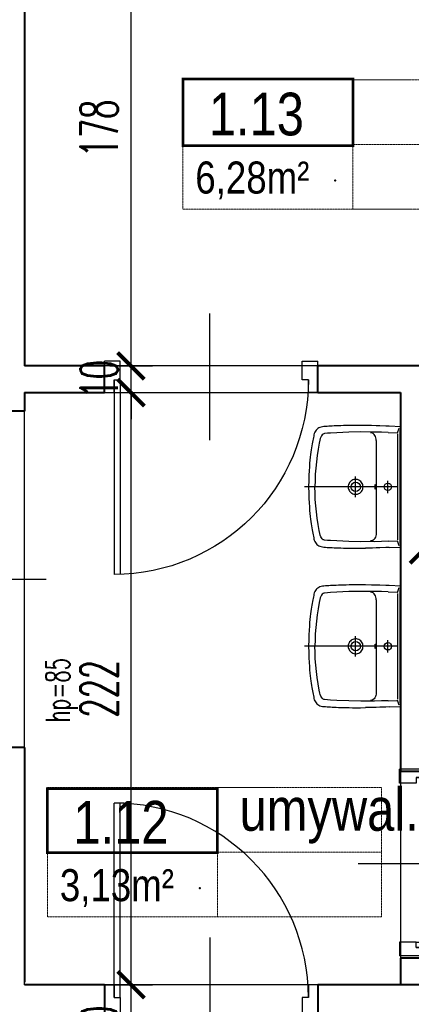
# Model space of a CAD drawing. Header units: millimetres. Extents: x 8949 to 18258, y -1077 to 30686.
# Tile 38 of 89: x 12456 to 12603, y 15779 to 16148. Entities that reach past the tile are written whole.
import ezdxf

# ---------------------------------------------------------------- set-up
doc = ezdxf.new("R2010")
doc.units = ezdxf.units.MM
doc.linetypes.add('ACAD_ISO03W100', pattern=[30, 12, -18])
for name, color, linetype, lineweight in [('0A_KONSTR', 1, 'Continuous', 40), ('0A_OPISY POM', 7, 'Continuous', 9), ('0A_STOLARKA', 140, 'Continuous', 9), ('0A_WYMIARY', 7, 'Continuous', 9)]:
    doc.layers.add(name, color=color, linetype=linetype, lineweight=lineweight)
for name, color, linetype in [('_a_drzwi', 2, 'Continuous'), ('A---MEBLE', 5, 'Continuous'), ('Opisy', 4, 'Continuous')]:
    doc.layers.add(name, color=color, linetype=linetype)
doc.styles.add('1', font='simplex.shx', dxfattribs={"width": 0.6})
doc.styles.add('1_50', font='simplex.shx', dxfattribs={"width": 0.6})
doc.styles.add('m1_romans', font='romans.shx', dxfattribs={"width": 0.8})
doc.dimstyles.new('1_100', dxfattribs={"dimtxt": 14, "dimasz": 10, "dimexe": 8, "dimexo": 0, "dimgap": 5, "dimtad": 1, "dimdec": 0, "dimdsep": 46, "dimlunit": 6, "dimtxsty": '1_50', "dimblk": 'ARCHTICK', "dimcen": 5, "dimadec": 0, "dimazin": 0, "dimtfac": 1, "dimtdec": 0, "dimtix": 1, "dimtmove": 1, "dimatfit": 3, "dimldrblk": 'OBLIQUE', "dimfxl": 20, "dimfxlon": 1, "dimtolj": 1, "dimtzin": 0, "dimarcsym": 0})

# ---------------------------------------------------------------- blocks, each defined once
blk = doc.blocks.new('A$C372b6b25')
at = {"layer": '_a_drzwi'}
for p, q in [((3.333333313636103, -4.444444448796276), (3.333333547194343, 63.88888889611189)), ((5.55555553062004, -4.444444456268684), (5.555555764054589, 63.852745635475)), ((37.04486090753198, 16.66666644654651), (37.04486075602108, -27.77777792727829)), ((0, 0), (3.33333332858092, -1.120861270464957e-08)), ((3.33333332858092, -1.120861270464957e-08), (3.333333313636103, -4.444444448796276)), ((71.66666667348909, -2.870419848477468e-07), (71.66666665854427, -4.444444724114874)), ((75, -2.982487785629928e-07), (71.66666667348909, -2.870419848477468e-07)), ((3.333333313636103, -4.444444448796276), (5.55555553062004, -4.444444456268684)), ((5.55555553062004, -4.444444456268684), (5.555555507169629, -11.1111111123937)), ((69.44444444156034, -4.444444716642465), (69.44444441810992, -11.11111137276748)), ((71.66666665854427, -4.444444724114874), (69.44444444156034, -4.444444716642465)), ((5.555555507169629, -11.1111111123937), (-3.839522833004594e-08, -11.1111110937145)), ((69.44444441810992, -11.11111137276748), (74.99999996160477, -11.1111113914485))]:
    blk.add_line(p, q, dxfattribs=at)
for points in [[(0, 0), (0, -11.1111110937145)], [(75, -2.982487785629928e-07), (74.99999996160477, -11.1111113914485)]]:
    blk.add_lwpolyline(points, dxfattribs=at)
blk.add_arc((3.333333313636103, -4.444444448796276), 68.33333334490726, 0, 89.99999980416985, dxfattribs=at)
blk = doc.blocks.new('G$CA5CA7502')
at = {"layer": 'A---MEBLE'}
for points in [[(-29.48136858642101, 0.0663883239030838), (-29.74341578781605, -5.647966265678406)], [(29.35111254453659, 0), (-29.35111254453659, 0)], [(29.5750068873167, -5.648009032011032), (29.31298539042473, 0.0663883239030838)], [(-26.44070908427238, -1.48005984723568), (-28.82592529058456, -0.6152021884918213)], [(-27.72513590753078, -0.3531806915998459), (27.53049433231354, -0.3531806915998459)], [(-26.70311652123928, -6.041039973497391), (-26.51950486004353, -1.689849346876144)], [(-25.94277434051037, -1.48005984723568), (-0.09727805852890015, -1.558812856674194)], [(-0.09726949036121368, -1.558812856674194), (25.77436901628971, -1.480102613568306)], [(-0.09726949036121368, -1.558812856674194), (-0.09726949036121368, -47.01104760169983)], [(28.65754567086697, -0.6152021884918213), (26.24589405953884, -1.48005984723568)], [(26.50813058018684, -6.041039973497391), (26.35097019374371, -1.689849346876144)], [(-29.79601420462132, -7.27321021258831), (-29.90091688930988, -10.05182862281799), (-29.95317459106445, -11.93905010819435), (-30.03192760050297, -14.24554020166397)], [(-29.74362701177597, -5.648009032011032), (-29.79618638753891, -7.27321021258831)], [(-26.70311652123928, -6.041044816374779), (-26.83412723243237, -9.396017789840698), (-26.88638500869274, -12.75131911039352), (-26.86027809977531, -13.43289986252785), (-26.93898715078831, -19.38316412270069), (-26.80797763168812, -25.30697956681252), (-26.51950486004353, -31.23113930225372), (-26.33614964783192, -34.19302627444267), (-26.2573979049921, -35.68717397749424), (-26.12642988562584, -37.15491198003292)], [(2.916909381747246, -6.198545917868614), (-3.085658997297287, -6.198545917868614)], [(26.50800116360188, -6.041044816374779), (26.63935624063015, -9.396017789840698), (26.71776488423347, -12.75131911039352), (26.69161401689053, -13.43289986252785), (26.77036702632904, -19.38316412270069), (26.63935624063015, -25.30697956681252), (26.35084070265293, -31.23113930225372), (26.16752944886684, -34.19302627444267), (26.08877651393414, -35.68717397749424), (25.95776699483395, -37.15491198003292)], [(29.57496292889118, -5.648009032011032), (29.62726458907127, -7.27321021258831)], [(29.62739400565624, -7.27321021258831), (29.73225392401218, -10.05182862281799), (29.78455446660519, -11.93905010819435), (29.83715653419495, -13.77371221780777), (29.8633074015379, -15.03198929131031), (29.88941423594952, -17.10286766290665)], [(-30.03192760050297, -14.24550473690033), (-30.08418530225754, -17.10252322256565), (-30.08418530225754, -19.5142176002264), (-30.11068060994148, -21.61124549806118), (-30.08418530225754, -23.44616658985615), (-30.05803443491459, -25.097561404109), (-30.03192760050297, -26.591407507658), (-30.00577665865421, -27.95454449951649), (-29.95317459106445, -29.21286426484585), (-29.9270237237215, -30.36623880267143), (-29.87476713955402, -31.4408603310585), (-29.84827198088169, -32.46326677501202), (-29.79601420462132, -33.4068775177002), (-29.74371366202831, -34.29788611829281), (-29.69111032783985, -35.13663694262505), (-29.63885255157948, -35.94923816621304), (-29.58625040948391, -36.70953772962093), (-29.53394994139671, -37.44342863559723), (-29.4551969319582, -38.12501788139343), (-29.29803654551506, -38.7801131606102), (-29.11442369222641, -39.38329502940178), (-28.87851037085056, -39.95998285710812), (-28.56388665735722, -40.45796051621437), (-28.17081294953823, -40.87714113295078), (-27.77773804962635, -41.29666738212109), (-27.30595394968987, -41.6374845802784), (-26.7815250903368, -41.92565575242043), (-26.20479457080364, -42.16156907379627), (-25.5758073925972, -42.3190750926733), (-24.92041043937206, -42.45004184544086), (-24.21267040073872, -42.58109532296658), (-23.47877949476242, -42.73825570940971), (-22.71882437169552, -42.89576172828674), (-21.90622307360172, -43.02677251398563), (-21.0671278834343, -43.18393290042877), (-20.15001229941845, -43.3410932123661), (-19.20635767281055, -43.49859923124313), (-18.15784424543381, -43.65575961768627), (-17.0567274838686, -43.81292119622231), (-15.87720341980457, -43.97038325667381), (-14.59277540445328, -44.12754364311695), (-13.1773379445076, -44.28474798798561), (-11.63088977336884, -44.44220997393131), (-9.900784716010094, -44.57326345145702), (-7.961262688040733, -44.70423139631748), (-5.733224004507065, -44.83528487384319), (-3.164412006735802, -44.91403669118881), (-0.09757973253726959, -44.94014486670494), (2.96964094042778, -44.91403669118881), (5.564517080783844, -44.83528487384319), (7.79277078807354, -44.70423139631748), (9.731862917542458, -44.57326345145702), (11.46201066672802, -44.44220997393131), (13.00863109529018, -44.28474798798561), (14.42428477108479, -44.12754364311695), (15.70853926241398, -43.97038325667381), (16.88810735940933, -43.81292119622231), (17.98926688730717, -43.65575961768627), (19.01158660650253, -43.49859923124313), (19.98134821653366, -43.3410932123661), (20.89855045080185, -43.18393290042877), (21.73777513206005, -43.02677251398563), (22.54985846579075, -42.89576172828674), (23.31024475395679, -42.73825570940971), (24.04435060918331, -42.58109532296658), (24.75174762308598, -42.45004184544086), (25.40701508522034, -42.3190750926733), (26.03643320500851, -42.16156907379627), (26.61286219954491, -41.92565575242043), (27.1371615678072, -41.6374845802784), (27.60890297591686, -41.29666738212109), (28.00180442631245, -40.87714113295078), (28.3692891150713, -40.45796051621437), (28.71006235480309, -39.95998285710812), (28.945716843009, -39.38329502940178), (29.12924416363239, -38.7801131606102), (29.26021106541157, -38.12501788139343), (29.36532981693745, -37.44342863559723), (29.41788919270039, -36.70953772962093), (29.47001747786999, -35.94923816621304), (29.52257692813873, -35.13663694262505), (29.57513630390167, -34.29788611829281), (29.62726458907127, -33.4068775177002), (29.65397469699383, -32.46326677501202), (29.70610305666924, -31.4408603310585), (29.75823134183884, -30.36623880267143), (29.784941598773, -29.21286426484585), (29.8370698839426, -27.95454449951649), (29.86291907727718, -26.591407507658), (29.88962925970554, -25.097561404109), (29.91590954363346, -23.44616658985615), (29.91590954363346, -19.5142176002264), (29.88962925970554, -17.10252322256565)], [(-22.79724515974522, -11.91258542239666), (-23.42622004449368, -11.9648602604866), (-24.05552595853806, -12.0697458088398), (-24.68449719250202, -12.25337207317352), (-25.26119723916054, -12.54154324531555), (-25.75914673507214, -12.93496131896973), (-26.17868401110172, -13.40674534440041), (-26.44072987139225, -13.98347593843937), (-26.51947550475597, -14.61246311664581)], [(-22.79723167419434, -11.91290408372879), (-11.44723288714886, -11.91290408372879), (-0.09726949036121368, -11.96518272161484), (11.27887167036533, -11.91290408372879), (22.62887038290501, -11.91290408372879)], [(22.62869819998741, -11.91258542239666), (23.25768537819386, -11.9648602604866), (23.88697534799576, -12.0697458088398), (24.5159625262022, -12.25337207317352), (25.06649948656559, -12.54154324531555), (25.59062667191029, -12.93496131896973), (25.98400332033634, -13.40674534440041), (26.27217441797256, -13.98347593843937), (26.35092742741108, -14.61246311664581)], [(-0.09726949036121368, -18.30853410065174), (-0.6739695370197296, -18.36080893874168), (-1.250651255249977, -18.49216409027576), (-1.801231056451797, -18.72806884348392), (-2.299165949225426, -19.06853199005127), (-2.744842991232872, -19.46192935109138), (-3.111765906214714, -19.93374384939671)], [(2.943016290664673, -19.93374384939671), (2.576093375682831, -19.46193411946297), (2.130416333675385, -19.06886406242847), (1.632481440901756, -18.72807376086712), (1.081901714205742, -18.49216647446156), (0.5052150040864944, -18.36114600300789), (-0.09762242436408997, -18.30853894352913)], [(4.909034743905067, -21.95201873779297), (-5.077784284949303, -21.95201873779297)], [(-3.111774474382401, -19.93374384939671), (-3.399963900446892, -20.43169945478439), (-3.60972635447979, -21.00839950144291), (-3.714611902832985, -21.58510811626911), (-3.714611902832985, -22.16177769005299), (-3.63586388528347, -22.76466280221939), (-3.452565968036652, -23.31519849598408), (-3.190518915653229, -23.86573553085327)], [(-3.190535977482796, -23.86539965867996), (-3.006905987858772, -24.10130947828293)], [(2.838500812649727, -24.10130456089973), (3.021812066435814, -23.86539116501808)], [(3.021769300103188, -23.86539965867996), (3.283828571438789, -23.31484198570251), (3.467454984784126, -22.76461511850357), (3.545870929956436, -22.16144546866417), (3.545870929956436, -21.58507756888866), (3.441317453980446, -21.00838243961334), (3.231550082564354, -20.43168596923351), (2.943016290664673, -19.93340313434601)], [(-3.006897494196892, -24.10129591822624), (-2.639969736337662, -24.5469731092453), (-2.220430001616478, -24.91390086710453), (-1.722479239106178, -25.20208545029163), (-1.198402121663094, -25.41185282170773), (-0.6478247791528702, -25.5428758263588), (-0.09727805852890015, -25.59548281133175)], [(-0.09726949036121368, -25.59549748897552), (0.4794269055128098, -25.54321646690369), (1.029984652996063, -25.41186258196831), (1.554077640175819, -25.20242981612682), (2.052029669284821, -24.9139142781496), (2.471572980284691, -24.54698532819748), (2.838488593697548, -24.10130947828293)], [(-26.12642988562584, -37.15524904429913), (-26.04767687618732, -37.46990196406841), (-25.91666735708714, -37.75808155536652), (-25.52359230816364, -38.28250199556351), (-24.99916352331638, -38.70170943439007), (-24.44892816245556, -38.99022132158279)], [(25.9576802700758, -37.15524904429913), (25.85277758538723, -37.46990196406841), (25.72176687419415, -37.75808155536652), (25.32869316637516, -38.28250199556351), (24.83041390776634, -38.70170943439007), (24.25372608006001, -38.99022132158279)], [(-24.44858372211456, -38.98988917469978), (-23.71473558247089, -39.25193138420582), (-22.95439325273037, -39.40942399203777), (-21.46054722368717, -39.72374588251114), (-18.44605810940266, -40.2743037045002), (-15.40537543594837, -40.74611820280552), (-12.33858712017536, -41.13918825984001), (-9.297991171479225, -41.45384609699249), (-6.231157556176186, -41.68975949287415), (-3.164067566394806, -41.82076163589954), (-0.09727805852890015, -41.87338948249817)], [(24.25385542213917, -38.98988917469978), (23.54615814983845, -39.25193138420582), (22.78581589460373, -39.40942399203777), (21.29196979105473, -39.72374588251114), (18.25133107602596, -40.2743037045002), (15.2106910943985, -40.74611820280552), (12.17005245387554, -41.13918825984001), (9.129413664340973, -41.45384609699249), (6.062580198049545, -41.68975949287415), (2.995490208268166, -41.82076163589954), (-0.09745024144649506, -41.87338948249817)]]:
    blk.add_lwpolyline(points, dxfattribs=at)
blk.add_lwpolyline([(-1.198049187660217, -12.33211532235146), (-1.093189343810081, -12.27984040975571), (-0.8572673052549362, -12.25337207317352), (-0.516807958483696, -12.22723469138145), (-0.09726949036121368, -12.20109239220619), (0.3222689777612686, -12.22723469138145), (0.6627283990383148, -12.25337207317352), (0.8986502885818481, -12.27984040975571), (1.00351020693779, -12.33211532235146), (0.8986502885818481, -12.41053245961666), (0.6627283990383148, -12.43700206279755), (0.3222689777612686, -12.46313944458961), (-0.09726949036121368, -12.48927690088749), (-0.516807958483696, -12.46313944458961), (-0.8572673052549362, -12.43700206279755), (-1.093189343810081, -12.41053245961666)], close=True, dxfattribs=at)
for centre, radius in [((-0.08436627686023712, -6.18548147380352), 1.795517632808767), ((-0.08437484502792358, -21.93878218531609), 2.293557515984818)]:
    blk.add_circle(centre, radius, dxfattribs=at)
blk = doc.blocks.new('_ARCHTICK')
at = {"color": 0, "linetype": 'ByBlock', "const_width": 0.15}
blk.add_lwpolyline([(-0.5, -0.5), (0.5, 0.5)], dxfattribs=at)
blk = doc.blocks.new('*D104')
at = {"layer": '0A_WYMIARY', "color": 0, "lineweight": -2, "transparency": 16777216}
for p, q in [((12489.50264350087, 15785.9419440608), (12505.50264350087, 15785.9419440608)), ((12497.50264350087, 15755.9419440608), (12497.50264350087, 15785.9419440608)), ((12489.50264350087, 15755.9419440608), (12505.50264350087, 15755.9419440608))]:
    blk.add_line(p, q, dxfattribs=at)
at = {"layer": 'Defpoints', "color": 0, "transparency": 16777216}
for p in [(12457.56413218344, 15785.9419440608), (12497.50264350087, 15785.9419440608), (12457.56413218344, 15755.9419440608)]:
    blk.add_point(p, dxfattribs=at)
at = {"layer": '0A_WYMIARY', "color": 0, "lineweight": -2, "transparency": 16777216, "xscale": 10, "yscale": 10, "zscale": 10}
for p, rotation in [((12497.50264350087, 15785.9419440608), 90), ((12497.50264350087, 15755.9419440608), 270)]:
    blk.add_blockref('_ARCHTICK', p, dxfattribs=dict(at, rotation=rotation))
at = {"layer": '0A_WYMIARY', "color": 0, "transparency": 16777216, "insert": (12485.50264350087, 15770.94194406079), "char_height": 14, "attachment_point": 5, "rotation": 90, "style": '1_50'}
blk.add_mtext('\\A1;30', dxfattribs=at)
blk = doc.blocks.new('_Oblique')
at = {"color": 0, "linetype": 'ByBlock', "lineweight": -2}
blk.add_line((-0.5, -0.5), (0.5, 0.5), dxfattribs=at)
blk = doc.blocks.new('*D105')
at = {"layer": '0A_WYMIARY', "color": 0, "lineweight": -2, "transparency": 16777216}
for p, q in [((12489.50264350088, 16007.9419440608), (12505.50264350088, 16007.9419440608)), ((12497.50264350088, 15785.9419440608), (12497.50264350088, 16007.9419440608)), ((12489.50264350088, 15785.9419440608), (12505.50264350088, 15785.9419440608))]:
    blk.add_line(p, q, dxfattribs=at)
at = {"layer": 'Defpoints', "color": 0, "transparency": 16777216}
for p in [(12457.56413218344, 16007.9419440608), (12497.50264350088, 16007.9419440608), (12457.56413218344, 15785.9419440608)]:
    blk.add_point(p, dxfattribs=at)
at = {"layer": '0A_WYMIARY', "color": 0, "lineweight": -2, "transparency": 16777216, "xscale": 10, "yscale": 10, "zscale": 10}
for p, rotation in [((12497.50264350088, 16007.9419440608), 90), ((12497.50264350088, 15785.9419440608), 270)]:
    blk.add_blockref('_ARCHTICK', p, dxfattribs=dict(at, rotation=rotation))
at = {"layer": '0A_WYMIARY', "color": 0, "transparency": 16777216, "insert": (12485.50264350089, 15896.94194406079), "char_height": 14, "attachment_point": 5, "rotation": 90, "style": '1_50'}
blk.add_mtext('\\A1;222', dxfattribs=at)
blk = doc.blocks.new('*D106')
at = {"layer": '0A_WYMIARY', "color": 0, "lineweight": -2, "transparency": 16777216}
for p, q in [((12497.5026435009, 16017.9419440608), (12497.5026435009, 16027.9419440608)), ((12489.5026435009, 16017.9419440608), (12505.5026435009, 16017.9419440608)), ((12497.5026435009, 16007.9419440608), (12497.5026435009, 16017.9419440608)), ((12489.5026435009, 16007.9419440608), (12505.5026435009, 16007.9419440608)), ((12497.5026435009, 16007.9419440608), (12497.5026435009, 15997.9419440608))]:
    blk.add_line(p, q, dxfattribs=at)
at = {"layer": 'Defpoints', "color": 0, "transparency": 16777216}
for p in [(12457.56413218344, 16017.9419440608), (12497.5026435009, 16017.9419440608), (12457.56413218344, 16007.9419440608)]:
    blk.add_point(p, dxfattribs=at)
at = {"layer": '0A_WYMIARY', "color": 0, "lineweight": -2, "transparency": 16777216, "xscale": 10, "yscale": 10, "zscale": 10}
for p, rotation in [((12497.5026435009, 16017.9419440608), 270), ((12497.5026435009, 16007.9419440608), 90)]:
    blk.add_blockref('_ARCHTICK', p, dxfattribs=dict(at, rotation=rotation))
at = {"layer": '0A_WYMIARY', "color": 0, "transparency": 16777216, "insert": (12485.5026435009, 16012.94194406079), "char_height": 14, "attachment_point": 5, "rotation": 90, "style": '1_50'}
blk.add_mtext('\\A1;10', dxfattribs=at)
blk = doc.blocks.new('*D107')
at = {"layer": '0A_WYMIARY', "color": 0, "lineweight": -2, "transparency": 16777216}
for p, q in [((12489.50264350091, 16195.9419440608), (12505.50264350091, 16195.9419440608)), ((12497.50264350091, 16017.9419440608), (12497.50264350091, 16195.9419440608)), ((12489.50264350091, 16017.9419440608), (12505.50264350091, 16017.9419440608))]:
    blk.add_line(p, q, dxfattribs=at)
at = {"layer": 'Defpoints', "color": 0, "transparency": 16777216}
for p in [(12457.56413218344, 16195.9419440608), (12497.50264350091, 16195.9419440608), (12457.56413218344, 16017.9419440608)]:
    blk.add_point(p, dxfattribs=at)
at = {"layer": '0A_WYMIARY', "color": 0, "lineweight": -2, "transparency": 16777216, "xscale": 10, "yscale": 10, "zscale": 10}
for p, rotation in [((12497.50264350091, 16195.9419440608), 90), ((12497.50264350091, 16017.9419440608), 270)]:
    blk.add_blockref('_ARCHTICK', p, dxfattribs=dict(at, rotation=rotation))
at = {"layer": '0A_WYMIARY', "color": 0, "transparency": 16777216, "insert": (12485.50264350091, 16106.94194406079), "char_height": 14, "attachment_point": 5, "rotation": 90, "style": '1_50'}
blk.add_mtext('\\A1;178', dxfattribs=at)
blk = doc.blocks.new('*D118')
at = {"layer": '0A_WYMIARY', "color": 0, "lineweight": -2, "transparency": 16777216}
for p, q in [((12607.13954460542, 15946.30053503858), (12607.13954460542, 15957.02198198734)), ((12758.56413218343, 15948.94194406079), (12758.56413218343, 15957.02198198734)), ((12758.56413218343, 15949.02198198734), (12607.13954460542, 15949.02198198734)), ((12682.85183839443, 15949.02198198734), (12687.11632858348, 15925.21157098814)), ((12687.11632858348, 15925.21157098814), (12713.51632858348, 15925.21157098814))]:
    blk.add_line(p, q, dxfattribs=at)
at = {"layer": 'Defpoints', "color": 0, "transparency": 16777216}
for p in [(12607.13954460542, 15949.02198198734), (12607.13954460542, 15946.30053503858), (12758.56413218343, 15948.94194406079)]:
    blk.add_point(p, dxfattribs=at)
at = {"layer": '0A_WYMIARY', "color": 0, "lineweight": -2, "transparency": 16777216, "xscale": 10, "yscale": 10, "zscale": 10, "rotation": 180}
blk.add_blockref('_ARCHTICK', (12607.13954460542, 15949.02198198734), dxfattribs=at)
at = {"layer": '0A_WYMIARY', "color": 0, "lineweight": -2, "transparency": 16777216, "xscale": 10, "yscale": 10, "zscale": 10}
blk.add_blockref('_ARCHTICK', (12758.56413218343, 15949.02198198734), dxfattribs=at)
at = {"layer": '0A_WYMIARY', "color": 0, "transparency": 16777216, "insert": (12700.31632858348, 15937.21157098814), "char_height": 14, "attachment_point": 5, "style": '1_50'}
blk.add_mtext('\\A1;151', dxfattribs=at)

msp = doc.modelspace()

# ---------------------------------------------------------------- linework, layer by layer
at = {"layer": '0A_KONSTR'}
for points in [[(12457.56413218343, 16195.94194406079), (12457.56413218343, 16017.94194406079)], [(12758.56413218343, 16026.94194406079), (12758.56413218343, 16017.94194406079), (12567.56413218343, 16017.94194406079)], [(12487.56413218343, 16017.94194406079), (12457.56413218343, 16017.94194406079)], [(12487.56413218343, 16007.94194406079), (12487.56413218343, 16017.94194406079)], [(12567.56413218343, 16007.94194406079), (12567.56413218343, 16017.94194406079)], [(12457.56413218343, 16007.94194406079), (12487.56413218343, 16007.94194406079)], [(12457.56413218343, 16007.94194406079), (12457.56413218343, 16000.9419440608)], [(12567.56413218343, 16007.94194406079), (12598.56413218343, 16007.94194406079)], [(12598.56413218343, 16007.94194406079), (12598.56413218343, 15865.94194406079)], [(12457.56413218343, 16000.9419440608), (12397.56413218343, 16000.9419440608)], [(12708.56413218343, 15915.94194406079), (12804.56413218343, 15915.94194406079), (12804.56413218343, 15785.94194406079), (12567.56413218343, 15785.94194406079)], [(12457.56413218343, 15874.9419440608), (12397.56413218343, 15874.9419440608)], [(12457.56413218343, 15874.9419440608), (12457.56413218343, 15786.94194406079)], [(12608.56413218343, 15865.94194406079), (12598.56413218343, 15865.94194406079)], [(12608.56413218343, 15795.94194406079), (12598.56413218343, 15795.94194406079)], [(12598.56413218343, 15795.94194406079), (12598.56413218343, 15785.94194406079)], [(12487.56413218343, 15785.94194406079), (12457.56413218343, 15785.94194406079)], [(12487.56413218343, 15785.94194406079), (12487.56413218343, 15755.9419440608)], [(12567.56413218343, 15785.94194406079), (12567.56413218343, 15755.9419440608)]]:
    msp.add_lwpolyline(points, dxfattribs=at)
for p in [(12574.03585934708, 16087.45488200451), (12523.25111188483, 15822.18703009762)]:
    msp.add_point(p, dxfattribs=at)
at = {"layer": '0A_OPISY POM', "const_width": 1}
for points in [[(12516.94299116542, 16125.19112320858), (12580.69383732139, 16125.19112320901), (12580.69383732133, 16100.95921088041), (12516.94299116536, 16100.95921087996)], [(12466.15824370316, 15859.92327130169), (12529.90908985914, 15859.92327130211), (12529.90908985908, 15835.69135897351), (12466.1582437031, 15835.69135897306)]]:
    msp.add_lwpolyline(points, close=True, dxfattribs=at)
at = {"layer": '0A_STOLARKA'}
msp.add_lwpolyline([(12457.56413218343, 15874.9419440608), (12457.56413218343, 16000.9419440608), (12379.56413218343, 16000.9419440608), (12379.56413218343, 15874.9419440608)], close=True, dxfattribs=at)
at = {"layer": '0A_WYMIARY', "linetype": 'ACAD_ISO03W100', "ltscale": 0.005}
for points in [[(12516.94299116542, 16125.19112320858), (12642.17936085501, 16125.1911232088), (12642.17936085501, 16076.72729855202), (12516.94299116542, 16076.72729855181)], [(12466.15824370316, 15859.92327130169), (12591.39461339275, 15859.9232713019), (12591.39461339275, 15811.45944664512), (12466.15824370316, 15811.45944664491)]]:
    msp.add_lwpolyline(points, close=True, dxfattribs=at)
for points in [[(12580.44581885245, 16125.19112320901), (12602.1592533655, 16125.19112320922)], [(12580.69383732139, 16125.19112320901), (12580.69383732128, 16076.72729855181)], [(12580.69383732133, 16100.95921088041), (12642.17936085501, 16100.95921088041)], [(12580.69383732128, 16076.72729855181), (12602.1592533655, 16076.72729855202)], [(12529.6610713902, 15859.92327130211), (12551.37450590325, 15859.92327130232)], [(12529.90908985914, 15859.92327130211), (12529.90908985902, 15811.45944664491)], [(12529.90908985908, 15835.69135897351), (12591.39461339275, 15835.69135897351)], [(12529.90908985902, 15811.45944664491), (12551.37450590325, 15811.45944664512)]]:
    msp.add_lwpolyline(points, dxfattribs=at)
at = {"layer": 'Defpoints'}
for points in [[(12457.56413218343, 16195.94194406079), (12862.56413218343, 16195.94194406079), (12862.56413218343, 16106.94194406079), (12758.56413218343, 16106.94194406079), (12758.56413218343, 16017.94194406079), (12457.56413218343, 16017.94194406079)], [(12457.56413218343, 16007.94194406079), (12598.56413218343, 16007.94194406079), (12598.56413218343, 15785.94194406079), (12457.56413218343, 15785.94194406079)]]:
    msp.add_lwpolyline(points, close=True, dxfattribs=at)
at = {"layer": 'Opisy'}
msp.add_line((12465.69426193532, 15937.9419440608), (12344.9499824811, 15937.9419440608), dxfattribs=at)

# ---------------------------------------------------------------- block references
at = {"layer": '_a_drzwi'}
for p, xscale, yscale, zscale, rotation in [((12487.56413218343, 16007.94194406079), -1.066666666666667, 1.066666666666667, 1.066666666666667, 180), ((12608.56413218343, 15796.79153713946), -0.9333333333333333, 0.9333333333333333, 0.9333333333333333, 269.9999999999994)]:
    msp.add_blockref('A$C372b6b25', p, dxfattribs=dict(at, xscale=xscale, yscale=yscale, zscale=zscale, rotation=rotation))
at = {"layer": '_a_drzwi', "xscale": 1.066666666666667, "yscale": 1.066666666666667, "zscale": 1.066666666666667}
msp.add_blockref('A$C372b6b25', (12487.56413218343, 15785.9419440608), dxfattribs=at)
at = {"layer": 'A---MEBLE', "xscale": 0.7670382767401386, "yscale": 0.7670382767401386, "zscale": 0.7670382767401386, "rotation": 270.000000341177}
for p in [(12598.56413218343, 15972.55312068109), (12598.56413218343, 15912.79035795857)]:
    msp.add_blockref('G$CA5CA7502', p, dxfattribs=at)

# ---------------------------------------------------------------- texts
at = {"layer": '0A_OPISY POM', "attachment_point": 9, "line_spacing_factor": 0.8, "style": 'm1_romans'}
for s, insert, char_height, width in [('\\pxt23;{\\fArial Narrow|b0|i0|c238|p34;\\W1;1.13}', (12562.3461852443, 16104.161629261), 16, 375.2998790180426), ('\\pxql;{\\fArial Narrow|b0|i0|c238|p34;\\W1;6,28m²}', (12618.46645386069, 16080.34542635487), 12, 96.86444238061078), ('{\\fArial Narrow|b0|i0|c238|p34;\\W1;1.12}', (12511.56143778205, 15838.8937773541), 16, 375.2998790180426), ('\\pxql;{\\fArial Narrow|b0|i0|c238|p34;\\W1;umywal.}', (12913.48911671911, 15838.8937773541), 16, 375.2998790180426), ('\\pxql;{\\fArial Narrow|b0|i0|c238|p34;\\W1;3,13m²}', (12567.68170639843, 15815.07757444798), 12, 96.86444238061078)]:
    msp.add_mtext(s, dxfattribs=dict(at, insert=insert, char_height=char_height, width=width))
at = {"layer": 'Opisy', "insert": (12471.49844462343, 15829.1567341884), "char_height": 9, "width": 158.6273684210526, "attachment_point": 5, "rotation": 90.00000000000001, "line_spacing_factor": 0.7, "style": '1'}
msp.add_mtext('\\pxqr;hp=85', dxfattribs=at)

# ---------------------------------------------------------------- dimensions: what is measured, and where the dimension line sits
at = {"layer": '0A_WYMIARY'}
for base, p1, p2, picture, middle in [((12497.50264350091, 16195.9419440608), (12457.56413218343, 16017.94194406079), (12457.56413218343, 16195.94194406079), '*D107', (12485.50264350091, 16106.94194406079)), ((12497.5026435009, 16017.9419440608), (12457.56413218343, 16007.94194406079), (12457.56413218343, 16017.94194406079), '*D106', (12485.5026435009, 16012.94194406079)), ((12497.50264350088, 16007.9419440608), (12457.56413218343, 15785.94194406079), (12457.56413218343, 16007.94194406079), '*D105', (12485.50264350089, 15896.94194406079)), ((12497.50264350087, 15785.9419440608), (12457.56413218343, 15755.9419440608), (12457.56413218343, 15785.94194406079), '*D104', (12485.50264350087, 15770.94194406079))]:
    dim = msp.add_linear_dim(base=base, p1=p1, p2=p2, angle=90, dimstyle='1_100', override={"dimfxl": 8}, dxfattribs=at)
    dim.commit()
    dim.dimension.update_dxf_attribs({"geometry": picture, "text_midpoint": middle})
dim = msp.add_linear_dim(base=(12607.13954460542, 15949.02198198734), p1=(12758.56413218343, 15948.94194406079), p2=(12607.13954460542, 15946.30053503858), dimstyle='1_100', override={"dimfxl": 8}, dxfattribs=at)
dim.commit()
dim.dimension.update_dxf_attribs({"geometry": '*D118', "text_midpoint": (12692.11632858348, 15925.21157098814), "dimtype": 160})

doc.saveas('drawing.dxf')
